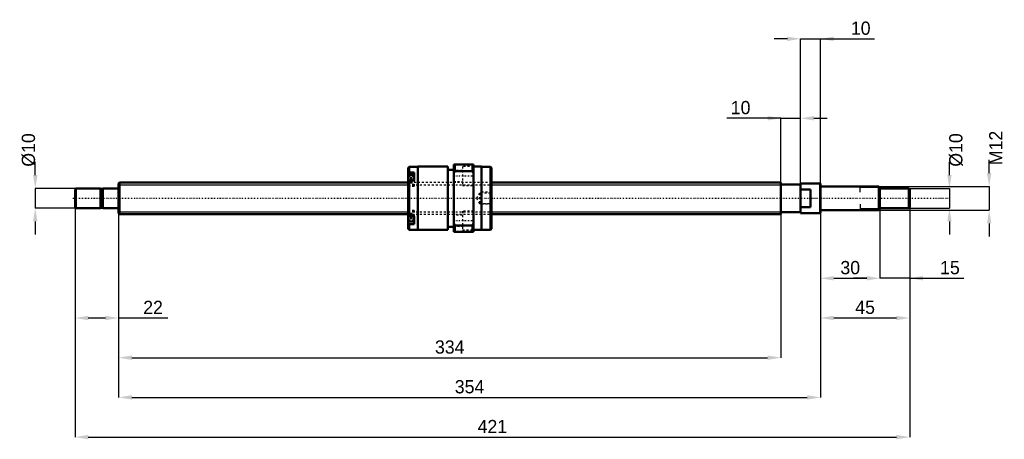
# Model space of a CAD drawing. Header units: millimetres. Extents: x -50 to 447, y -122 to 90.
import ezdxf

# ---------------------------------------------------------------- set-up
doc = ezdxf.new("R2010")
doc.units = ezdxf.units.MM
doc.linetypes.add('Center', pattern=[1.5, 0.45, -0.5, 0.05, -0.5])
doc.linetypes.add('Dashed', pattern=[2, 1, -1])
for name, color, linetype, lineweight in [('2d ConnectionPoints', 7, 'Continuous', 50), ('AM_0', 7, 'Continuous', 50), ('AM_4', 3, 'Continuous', 25), ('AM_5', 3, 'Continuous', 25), ('AM_7', 7, 'Center', 25), ('AM_9', 6, 'Dashed', 25)]:
    doc.layers.add(name, color=color, linetype=linetype, lineweight=lineweight)
doc.dimstyles.new('ISO-25', dxfattribs={"dimtxt": 2.5, "dimasz": 2.5, "dimexe": 1.25, "dimexo": 0.625, "dimtad": 1, "dimtxsty": 'Standard', "dimcen": 2.5, "dimadec": 0, "dimazin": 0, "dimtfac": 1, "dimtmove": 0, "dimatfit": 3, "dimfxl": 0, "dimarcsym": 0})

# ---------------------------------------------------------------- blocks, each defined once
blk = doc.blocks.new('1_BNK_1616_3_6G0_421LC5Y0_Nut_0_in_BNK1616_3_6G0_421LC5Y_1880__0')
at = {"layer": 'AM_0'}
for p, q in [((146.5, 15.9), (146, 15.4)), ((146, 15.4), (146, -15.4)), ((150.9, 15.9), (146.5, 15.9)), ((146.5, 15.9), (146.5, 13.08)), ((166, 16), (150.9, 16)), ((150.9, 16), (150.9, -16)), ((166, 16), (166, -16)), ((169, 17), (169, -17)), ((179, 17), (169, 17)), ((169.5, 17), (169.5, 13.68)), ((178.5, 17), (178.5, 13.68)), ((179, 17), (179, -17)), ((183.1, 16), (179, 16)), ((183.1, 16), (183.1, -16)), ((187.5, 15.9), (183.1, 15.9)), ((188, 15.4), (187.5, 15.9)), ((187.5, 15.9), (187.5, -15.9)), ((188, 15.4), (188, -15.4)), ((146, 12.72), (146.5, 13.08)), ((149, 11.77), (146.28, 11.77)), ((149, 13.08), (146.5, 13.08)), ((149, 13.08), (149, 9.05)), ((169, 14.4), (166, 14.4)), ((169, 12.61), (169.5, 13.68)), ((169.5, 13.68), (178.5, 13.68)), ((178.5, 13.68), (179, 12.61)), ((146.5, 9.05), (146, 8.69)), ((149, 9.05), (146.5, 9.05)), ((146.5, 9.05), (146.5, -9.05)), ((146, -8.69), (146.5, -9.05)), ((149, -9.05), (146.5, -9.05)), ((149, -9.05), (149, -13.08)), ((146.5, -13.08), (146, -12.72)), ((146.28, -11.77), (149, -11.77)), ((149, -13.08), (146.5, -13.08)), ((146.5, -13.08), (146.5, -15.9)), ((166, -14.4), (169, -14.4)), ((169.5, -13.68), (169, -12.61)), ((169.5, -13.68), (169.5, -17)), ((178.5, -13.68), (169.5, -13.68)), ((179, -12.61), (178.5, -13.68)), ((178.5, -13.68), (178.5, -17)), ((146, -15.4), (146.5, -15.9)), ((146.5, -15.9), (150.9, -15.9)), ((150.9, -16), (166, -16)), ((169, -17), (179, -17)), ((179, -16), (183.1, -16)), ((183.1, -15.9), (187.5, -15.9)), ((187.5, -15.9), (188, -15.4))]:
    blk.add_line(p, q, dxfattribs=at)
for centre, start, end in [((146.28, 11.49), 90, 180), ((146.28, -11.49), 180, 270)]:
    blk.add_arc(centre, 0.275, start, end, dxfattribs=at)
at = {"layer": 'AM_4'}
for p, q in [((146.28, 11.77), (146.28, 8.88)), ((146.28, -8.88), (146.28, -11.77))]:
    blk.add_line(p, q, dxfattribs=at)
at = {"layer": 'AM_5', "linetype": 'Dashed'}
for p, q in [((182.3, 2.59), (183, 3)), ((188, 3), (183, 3)), ((183, 3), (183, -3)), ((182.3, -2.59), (183, -3)), ((188, -3), (183, -3))]:
    blk.add_line(p, q, dxfattribs=at)
at = {"layer": 'AM_7'}
for p, q in [((168.5, 11.25), (179.5, 11.25)), ((145.85, 9.02), (149.15, 9.02)), ((145.85, -9.02), (149.15, -9.02)), ((168.5, -11.25), (179.5, -11.25))]:
    blk.add_line(p, q, dxfattribs=at)
at = {"layer": 'AM_9'}
for p, q in [((179, 16), (173.5, 16)), ((173.5, 16), (173.5, 6.5)), ((149, 11.03), (146, 11.03)), ((147.85, 10.41), (146, 10.41)), ((147.85, 10.04), (146, 10.04)), ((147.85, 10.41), (147.85, 7.62)), ((173.5, 14), (169, 14)), ((147.85, 9.39), (146, 9.39)), ((147.85, 8.64), (146, 8.64)), ((188, 8), (146, 8)), ((147.85, 7.99), (146, 7.99)), ((147.85, 7.62), (146, 7.62)), ((149, 7), (146, 7)), ((146, 6.17), (149, 6.17)), ((146.28, 8.88), (146.28, 6.27)), ((146.28, 6.27), (149, 6.27)), ((149, 9.05), (149, 6.17)), ((169, 8.5), (173.5, 8.5)), ((173.5, 6.5), (179, 6.5)), ((182, 2.59), (180.5, 0)), ((180.5, 0), (182, -2.59)), ((187.59, 2.59), (182, 2.59)), ((182, 2.59), (182, -2.59)), ((188, 3), (187.59, 2.59)), ((187.59, 2.59), (187.59, -2.59)), ((182, -2.59), (187.59, -2.59)), ((187.59, -2.59), (188, -3)), ((149, -6.17), (146, -6.17)), ((149, -7), (146, -7)), ((147.85, -7.62), (146, -7.62)), ((147.85, -7.99), (146, -7.99)), ((146, -8), (188, -8)), ((147.85, -8.64), (146, -8.64)), ((147.85, -9.39), (146, -9.39)), ((149, -6.27), (146.28, -6.27)), ((146.28, -6.27), (146.28, -8.88)), ((147.85, -7.62), (147.85, -10.41)), ((149, -6.17), (149, -9.05)), ((173.5, -8.5), (169, -8.5)), ((179, -6.5), (173.5, -6.5)), ((173.5, -6.5), (173.5, -16)), ((147.85, -10.04), (146, -10.04)), ((147.85, -10.41), (146, -10.41)), ((149, -11.03), (146, -11.03)), ((169, -14), (173.5, -14)), ((173.5, -16), (179, -16))]:
    blk.add_line(p, q, dxfattribs=at)
blk.add_lwpolyline([(188, 0.85), (187.97, 0.51), (187.95, 0.17), (187.95, -0.19), (187.97, -0.54), (188, -0.85)], dxfattribs=at)
for centre, start, end in [((146.28, 6.54), 180, 270), ((146.28, -6.54), 90, 180)]:
    blk.add_arc(centre, 0.275, start, end, dxfattribs=at)
blk = doc.blocks.new('2_BNK_1616_3_6G0_421LC5Y_Shaft_0_in_BNK1616_3_6G0_421LC5Y_1880__0')
at = {"layer": 'AM_0'}
for p, q in [((-21.5, 5), (-22, 4.5)), ((-9.15, 5), (-21.5, 5)), ((-21.5, 5), (-21.5, -5)), ((-9.15, 5), (-9.15, -5)), ((-0.2, 5), (-8, 5)), ((-8, 5), (-8, -5)), ((0.5, 8), (0, 7.5)), ((0, 7.5), (0, -7.5)), ((146, 8), (0.5, 8)), ((0.5, 8), (0.5, -8)), ((334, 8), (188, 8)), ((334, 8), (334, -8)), ((344, 7), (334, 7)), ((344, 7.5), (344, -7.5)), ((353.8, 7.5), (344, 7.5)), ((354, 7.3), (353.8, 7.5)), ((353.8, 7.5), (353.8, -7.5)), ((354, 7.3), (354, -7.3)), ((383.5, 6), (354.2, 6)), ((384, 5.5), (383.5, 6)), ((383.5, 6), (383.5, -6)), ((384, 5.5), (384, -5.5)), ((398.5, 5), (384, 5)), ((399, 4.5), (398.5, 5)), ((398.5, 5), (398.5, -5)), ((-22, 4.5), (-22, -4.5)), ((-8, 4.8), (-9.15, 4.8)), ((349, 4.5), (344, 4.5)), ((349, 4.5), (349, -4.5)), ((399, 4.5), (399, -4.5)), ((-22, -4.5), (-21.5, -5)), ((-9.15, -4.8), (-8, -4.8)), ((344, -4.5), (349, -4.5)), ((398.5, -5), (399, -4.5)), ((-21.5, -5), (-9.15, -5)), ((-8, -5), (-0.2, -5)), ((0, -7.5), (0.5, -8)), ((0.5, -8), (146, -8)), ((188, -8), (334, -8)), ((334, -7), (344, -7)), ((344, -7.5), (353.8, -7.5)), ((353.8, -7.5), (354, -7.3)), ((354.2, -6), (383.5, -6)), ((383.5, -6), (384, -5.5)), ((384, -5), (398.5, -5))]:
    blk.add_line(p, q, dxfattribs=at)
for centre, start, end in [((-0.2, 5.2), 270, 0), ((354.2, 6.2), 180, 270), ((-0.2, -5.2), 360, 90), ((354.2, -6.2), 90, 180)]:
    blk.add_arc(centre, 0.2, start, end, dxfattribs=at)
at = {"layer": 'AM_4'}
for p, q in [((-0.2, 5), (-0.2, -5)), ((354.2, 6), (354.2, -6))]:
    blk.add_line(p, q, dxfattribs=at)
at = {"layer": 'AM_5'}
for p, q in [((0, 6.773), (146, 6.773)), ((188, 6.773), (334, 6.773)), ((334, 4), (334, 6.773)), ((384, 5.3865), (374, 5.3865)), ((374, 3), (374, 5.3865)), ((334, -4), (334, -6.773)), ((374, -3), (374, -5.3865)), ((0, -6.773), (146, -6.773)), ((188, -6.773), (334, -6.773)), ((384, -5.3865), (374, -5.3865))]:
    blk.add_line(p, q, dxfattribs=at)
at = {"layer": 'AM_5', "linetype": 'Dashed'}
for p, q in [((146, 6.773), (188, 6.773)), ((146, -6.773), (188, -6.773))]:
    blk.add_line(p, q, dxfattribs=at)
at = {"layer": 'AM_7'}
blk.add_line((-23.1, 0), (418.95, 0), dxfattribs=at)
at = {"layer": 'AM_9'}
for p, q in [((188, 8), (146, 8)), ((146, -8), (188, -8))]:
    blk.add_line(p, q, dxfattribs=at)
blk = doc.blocks.new('*D3')
at = {"layer": 'AM_5', "color": 0, "lineweight": -2}
for p, q in [((-22, -4.5), (-22, -60.42)), ((0, -7.5), (0, -60.42)), ((-15.32, -60.42), (-6.68, -60.42)), ((0, -60.42), (24.78, -60.42))]:
    blk.add_line(p, q, dxfattribs=at)
at = {"layer": 'AM_5', "color": 0}
for points in [[(-15.32, -59.31), (-15.32, -61.53), (-22, -60.42)], [(-6.68, -61.53), (-6.68, -59.31), (0, -60.42)]]:
    blk.add_solid(points, dxfattribs=at)
at = {"layer": 'Defpoints', "color": 0}
for p in [(-22, -4.5), (0, -7.5), (0, -60.42)]:
    blk.add_point(p, dxfattribs=at)
at = {"layer": 'AM_5', "color": 0, "insert": (17.37, -55.08), "char_height": 6.68, "attachment_point": 5}
blk.add_mtext('22', dxfattribs=at)
blk = doc.blocks.new('*D4')
at = {"layer": 'AM_5', "color": 0, "lineweight": -2}
for p, q in [((399, -4.5), (399, -40.38)), ((384, -5.5), (384, -40.38)), ((377.32, -40.38), (370.64, -40.38)), ((399, -40.38), (384, -40.38)), ((399, -40.38), (426.23, -40.38)), ((405.68, -40.38), (412.36, -40.38))]:
    blk.add_line(p, q, dxfattribs=at)
at = {"layer": 'AM_5', "color": 0}
for points in [[(377.32, -41.49), (377.32, -39.27), (384, -40.38)], [(405.68, -39.27), (405.68, -41.49), (399, -40.38)]]:
    blk.add_solid(points, dxfattribs=at)
at = {"layer": 'Defpoints', "color": 0}
for p in [(399, -4.5), (384, -5.5), (384, -40.38)]:
    blk.add_point(p, dxfattribs=at)
at = {"layer": 'AM_5', "color": 0, "insert": (419.29, -35.04), "char_height": 6.68, "attachment_point": 5}
blk.add_mtext('15', dxfattribs=at)
blk = doc.blocks.new('*D5')
at = {"layer": 'AM_5', "color": 0, "lineweight": -2}
for p, q in [((354, -7.3), (354, -40.38)), ((384, -5.5), (384, -40.38)), ((360.68, -40.38), (377.32, -40.38))]:
    blk.add_line(p, q, dxfattribs=at)
at = {"layer": 'AM_5', "color": 0}
for points in [[(360.68, -39.27), (360.68, -41.49), (354, -40.38)], [(377.32, -41.49), (377.32, -39.27), (384, -40.38)]]:
    blk.add_solid(points, dxfattribs=at)
at = {"layer": 'Defpoints', "color": 0}
for p in [(354, -7.3), (384, -5.5), (384, -40.38)]:
    blk.add_point(p, dxfattribs=at)
at = {"layer": 'AM_5', "color": 0, "insert": (369, -35.04), "char_height": 6.68, "attachment_point": 5}
blk.add_mtext('30', dxfattribs=at)
blk = doc.blocks.new('*D6')
at = {"layer": 'AM_5', "color": 0, "lineweight": -2}
for p, q in [((399, -4.5), (399, -60.42)), ((354, -7.3), (354, -60.42)), ((360.68, -60.42), (392.32, -60.42))]:
    blk.add_line(p, q, dxfattribs=at)
at = {"layer": 'AM_5', "color": 0}
for points in [[(360.68, -59.31), (360.68, -61.53), (354, -60.42)], [(392.32, -61.53), (392.32, -59.31), (399, -60.42)]]:
    blk.add_solid(points, dxfattribs=at)
at = {"layer": 'Defpoints', "color": 0}
for p in [(399, -4.5), (354, -7.3), (399, -60.42)]:
    blk.add_point(p, dxfattribs=at)
at = {"layer": 'AM_5', "color": 0, "insert": (376.5, -55.08), "char_height": 6.68, "attachment_point": 5}
blk.add_mtext('45', dxfattribs=at)
blk = doc.blocks.new('*D7')
at = {"layer": 'AM_5', "color": 0, "lineweight": -2}
for p, q in [((337.32, 80.46), (330.64, 80.46)), ((344, -7.5), (344, 80.46)), ((344, 80.46), (354, 80.46)), ((354, -7.3), (354, 80.46)), ((354, 80.46), (381.23, 80.46)), ((360.68, 80.46), (367.36, 80.46))]:
    blk.add_line(p, q, dxfattribs=at)
at = {"layer": 'AM_5', "color": 0}
for points in [[(337.32, 79.35), (337.32, 81.57), (344, 80.46)], [(360.68, 81.57), (360.68, 79.35), (354, 80.46)]]:
    blk.add_solid(points, dxfattribs=at)
at = {"layer": 'Defpoints', "color": 0}
for p in [(354, 80.46), (344, -7.5), (354, -7.3)]:
    blk.add_point(p, dxfattribs=at)
at = {"layer": 'AM_5', "color": 0, "insert": (374.29, 85.8), "char_height": 6.68, "attachment_point": 5}
blk.add_mtext('10', dxfattribs=at)
blk = doc.blocks.new('*D8')
at = {"layer": 'AM_5', "color": 0, "lineweight": -2}
for p, q in [((334, 40.38), (306.77, 40.38)), ((327.32, 40.38), (320.64, 40.38)), ((334, -6.77), (334, 40.38)), ((334, 40.38), (344, 40.38)), ((344, -7.5), (344, 40.38)), ((350.68, 40.38), (357.36, 40.38))]:
    blk.add_line(p, q, dxfattribs=at)
at = {"layer": 'AM_5', "color": 0}
for points in [[(327.32, 39.27), (327.32, 41.49), (334, 40.38)], [(350.68, 41.49), (350.68, 39.27), (344, 40.38)]]:
    blk.add_solid(points, dxfattribs=at)
at = {"layer": 'Defpoints', "color": 0}
for p in [(344, 40.38), (334, -6.77), (344, -7.5)]:
    blk.add_point(p, dxfattribs=at)
at = {"layer": 'AM_5', "color": 0, "insert": (313.71, 45.72), "char_height": 6.68, "attachment_point": 5}
blk.add_mtext('10', dxfattribs=at)
blk = doc.blocks.new('*D9')
at = {"layer": 'AM_5', "color": 0, "lineweight": -2}
for p, q in [((0, -7.5), (0, -80.46)), ((334, -6.77), (334, -80.46)), ((6.68, -80.46), (327.32, -80.46))]:
    blk.add_line(p, q, dxfattribs=at)
at = {"layer": 'AM_5', "color": 0}
for points in [[(6.68, -79.35), (6.68, -81.57), (0, -80.46)], [(327.32, -81.57), (327.32, -79.35), (334, -80.46)]]:
    blk.add_solid(points, dxfattribs=at)
at = {"layer": 'Defpoints', "color": 0}
for p in [(0, -7.5), (334, -6.77), (334, -80.46)]:
    blk.add_point(p, dxfattribs=at)
at = {"layer": 'AM_5', "color": 0, "insert": (167, -75.12), "char_height": 6.68, "attachment_point": 5}
blk.add_mtext('334', dxfattribs=at)
blk = doc.blocks.new('*D10')
at = {"layer": 'AM_5', "color": 0, "lineweight": -2}
for p, q in [((0, -7.5), (0, -100.5)), ((354, -7.3), (354, -100.5)), ((6.68, -100.5), (347.32, -100.5))]:
    blk.add_line(p, q, dxfattribs=at)
at = {"layer": 'AM_5', "color": 0}
for points in [[(6.68, -99.39), (6.68, -101.61), (0, -100.5)], [(347.32, -101.61), (347.32, -99.39), (354, -100.5)]]:
    blk.add_solid(points, dxfattribs=at)
at = {"layer": 'Defpoints', "color": 0}
for p in [(0, -7.5), (354, -7.3), (354, -100.5)]:
    blk.add_point(p, dxfattribs=at)
at = {"layer": 'AM_5', "color": 0, "insert": (177, -95.16), "char_height": 6.68, "attachment_point": 5}
blk.add_mtext('354', dxfattribs=at)
blk = doc.blocks.new('*D11')
at = {"layer": 'AM_5', "color": 0, "lineweight": -2}
for p, q in [((-22, -4.5), (-22, -120.54)), ((399, -4.5), (399, -120.54)), ((-15.32, -120.54), (392.32, -120.54))]:
    blk.add_line(p, q, dxfattribs=at)
at = {"layer": 'AM_5', "color": 0}
for points in [[(-15.32, -119.43), (-15.32, -121.65), (-22, -120.54)], [(392.32, -121.65), (392.32, -119.43), (399, -120.54)]]:
    blk.add_solid(points, dxfattribs=at)
at = {"layer": 'Defpoints', "color": 0}
for p in [(-22, -4.5), (399, -4.5), (399, -120.54)]:
    blk.add_point(p, dxfattribs=at)
at = {"layer": 'AM_5', "color": 0, "insert": (188.5, -115.2), "char_height": 6.68, "attachment_point": 5}
blk.add_mtext('421', dxfattribs=at)
blk = doc.blocks.new('*D12')
at = {"layer": 'AM_5', "color": 0, "lineweight": -2}
for p, q in [((-42.04, 11.68), (-42.04, 18.36)), ((-21.5, 5), (-42.04, 5)), ((-42.04, 5), (-42.04, -5)), ((-21.5, -5), (-42.04, -5)), ((-42.04, -11.68), (-42.04, -18.36))]:
    blk.add_line(p, q, dxfattribs=at)
at = {"layer": 'AM_5', "color": 0}
for points in [[(-43.15, 11.68), (-40.93, 11.68), (-42.04, 5)], [(-40.93, -11.68), (-43.15, -11.68), (-42.04, -5)]]:
    blk.add_solid(points, dxfattribs=at)
at = {"layer": 'Defpoints', "color": 0}
for p in [(-21.5, 5), (-42.04, -5), (-21.5, -5)]:
    blk.add_point(p, dxfattribs=at)
at = {"layer": 'AM_5', "color": 0, "insert": (-45.38, 24.37), "char_height": 6.68, "attachment_point": 5, "rotation": 90}
blk.add_mtext('Ø10', dxfattribs=at)
blk = doc.blocks.new('*D13')
at = {"layer": 'AM_5', "color": 0, "lineweight": -2}
for p, q in [((419.04, 11.68), (419.04, 18.36)), ((398.5, 5), (419.04, 5)), ((419.04, 5), (419.04, -5)), ((398.5, -5), (419.04, -5)), ((419.04, -11.68), (419.04, -18.36))]:
    blk.add_line(p, q, dxfattribs=at)
at = {"layer": 'AM_5', "color": 0}
for points in [[(417.93, 11.68), (420.15, 11.68), (419.04, 5)], [(420.15, -11.68), (417.93, -11.68), (419.04, -5)]]:
    blk.add_solid(points, dxfattribs=at)
at = {"layer": 'Defpoints', "color": 0}
for p in [(398.5, 5), (398.5, -5), (419.04, -5)]:
    blk.add_point(p, dxfattribs=at)
at = {"layer": 'AM_5', "color": 0, "insert": (422.38, 24.37), "char_height": 6.68, "attachment_point": 5, "rotation": 90}
blk.add_mtext('Ø10', dxfattribs=at)
blk = doc.blocks.new('*D14')
at = {"layer": 'AM_5', "color": 0, "lineweight": -2}
for p, q in [((439.08, 12.68), (439.08, 19.36)), ((383.5, 6), (439.08, 6)), ((439.08, 6), (439.08, -6)), ((383.5, -6), (439.08, -6)), ((439.08, -12.68), (439.08, -19.36))]:
    blk.add_line(p, q, dxfattribs=at)
at = {"layer": 'AM_5', "color": 0}
for points in [[(437.97, 12.68), (440.19, 12.68), (439.08, 6)], [(440.19, -12.68), (437.97, -12.68), (439.08, -6)]]:
    blk.add_solid(points, dxfattribs=at)
at = {"layer": 'Defpoints', "color": 0}
for p in [(383.5, 6), (383.5, -6), (439.08, -6)]:
    blk.add_point(p, dxfattribs=at)
at = {"layer": 'AM_5', "color": 0, "insert": (442.42, 25.37), "char_height": 6.68, "attachment_point": 5, "rotation": 90}
blk.add_mtext('M12', dxfattribs=at)

msp = doc.modelspace()

# ---------------------------------------------------------------- linework, layer by layer
at = {"layer": '2d ConnectionPoints'}
for p in [(0, 0), (349, 0)]:
    msp.add_point(p, dxfattribs=at)

# ---------------------------------------------------------------- block references
for name in ['1_BNK_1616_3_6G0_421LC5Y0_Nut_0_in_BNK1616_3_6G0_421LC5Y_1880__0', '2_BNK_1616_3_6G0_421LC5Y_Shaft_0_in_BNK1616_3_6G0_421LC5Y_1880__0']:
    msp.add_blockref(name, (0, 0))

# ---------------------------------------------------------------- dimensions: what is measured, and where the dimension line sits
at = {"layer": 'AM_5'}
for base, p1, p2, text, picture, middle in [((354, 80.46), (344, -7.5), (354, -7.3), '10', '*D7', (374.294, 80.46)), ((344, 40.38), (334, -6.773), (344, -7.5), '10', '*D8', (313.706, 40.38)), ((0, -60.42), (-22, -4.5), (0, -7.5), '22', '*D3', (17.368, -60.42)), ((399, -120.54), (-22, -4.5), (399, -4.5), '421', '*D11', (188.5, -120.54)), ((399, -60.42), (354, -7.3), (399, -4.5), '45', '*D6', (376.5, -60.42)), ((384, -40.38), (399, -4.5), (384, -5.5), '15', '*D4', (419.294, -40.38)), ((334, -80.46), (0, -7.5), (334, -6.773), '334', '*D9', (167, -80.46)), ((354, -100.5), (0, -7.5), (354, -7.3), '354', '*D10', (177, -100.5)), ((384, -40.38), (354, -7.3), (384, -5.5), '30', '*D5', (369, -40.38))]:
    dim = msp.add_linear_dim(base=base, p1=p1, p2=p2, text=text, dimstyle='ISO-25', override={"dimtxt": 6.68, "dimasz": 6.68, "dimexe": 0, "dimexo": 0, "dimgap": 2.004}, dxfattribs=at)
    dim.commit()
    dim.dimension.update_dxf_attribs({"geometry": picture, "text_midpoint": middle, "dimtype": 160})
for base, p1, p2, text, picture, middle in [((439.08, -6), (383.5, 6), (383.5, -6), 'M12', '*D14', (442.42, 25.372)), ((-42.04, -5), (-21.5, 5), (-21.5, -5), 'Ø10', '*D12', (-45.38, 24.372)), ((419.04, -5), (398.5, 5), (398.5, -5), 'Ø10', '*D13', (422.38, 24.372))]:
    dim = msp.add_linear_dim(base=base, p1=p1, p2=p2, angle=90, text=text, dimstyle='ISO-25', override={"dimtxt": 6.68, "dimasz": 6.68, "dimexe": 0, "dimexo": 0, "dimgap": 2.004}, dxfattribs=at)
    dim.commit()
    dim.dimension.update_dxf_attribs({"geometry": picture, "text_midpoint": middle, "dimtype": 160, "text_rotation": 90})

doc.saveas('drawing.dxf')
